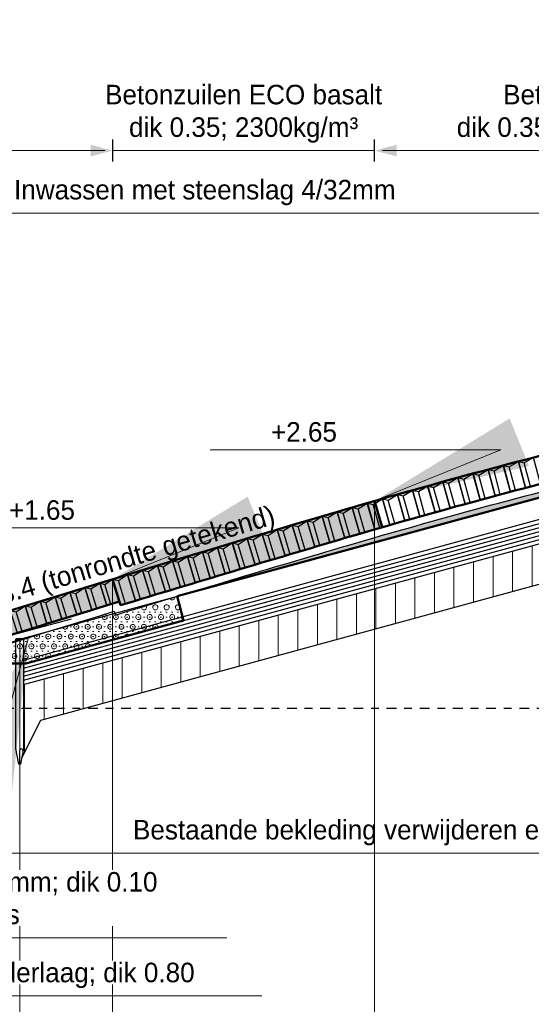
# Model space of a CAD drawing. Header units: metres. Extents: x 132 to 905, y -50 to 63.
# Tile 77 of 86: x 814.97 to 821.52, y -42.63 to -30.02. Entities that reach past the tile are written whole.
import ezdxf
from ezdxf.enums import TextEntityAlignment as Align

# ---------------------------------------------------------------- set-up
doc = ezdxf.new("R2010")
doc.units = ezdxf.units.M
doc.header["$LTSCALE"] = 0.1
doc.linetypes.add('NAP', pattern=[20, 12.5, -2.5, 2.5, -2.5])
doc.layers.add('DP-arcering_lgrijs', color=9, linetype='Continuous')
doc.layers.add('DP-NW-Maatvoering', color=7, linetype='Continuous')
for name, color, linetype, lineweight in [('DP-BS-arcering_klei', 253, 'Continuous', 0), ('DP-BS-basalt 025', 253, 'basalt25', 13), ('DP-BS-Matenbalk_verlenglijnen', 253, 'Continuous', 0), ('DP-BS-profiel', 2, 'Continuous', 25), ('DP-NAP-lijn', 6, 'NAP', 25), ('DP-NW-arcering_betonzuilen', 6, 'Continuous', 25), ('DP-NW-arcering_waterremmende_onderlaag', 7, 'Continuous', 18), ('DP-NW-Matenbalk_verlenglijnen', 135, 'Continuous', 0), ('DP-NW-Profiel', 4, 'Continuous', 50), ('DP-NW-Uitvullaag', 1, 'Uitvullaag', 18), ('DP-Waterlijn_tekst', 7, 'Continuous', 35)]:
    doc.layers.add(name, color=color, linetype=linetype, lineweight=lineweight)
doc.layers.add('DP-NW-arcrand', color=142, linetype='Continuous', plot=False)
doc.styles.add('Ontwnota-dwp-Bruinissepolder tot Grevelingendam$0$StagCAD', font='StagCAD.ttf')
doc.styles.add('StagCAD', font='StagCAD.ttf')
doc.linetypes.add('basalt25', pattern='A,0,-0.25,[57,BASALT25.shx,S=0.004,R=0,X=0,Y=0],-0.25', length=0.5)
doc.linetypes.add('Uitvullaag', pattern='A,0,-0.005,[191,UITVULLAAG.shx,S=0.006999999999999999,R=0,X=0,Y=0],-0.5', length=0.505)
doc.dimstyles.new('leader 1_100', dxfattribs={"dimscale": 0.1, "dimtxt": 2.5, "dimasz": 2, "dimexe": 0, "dimexo": 0, "dimgap": 1, "dimtad": 1, "dimrnd": 0.001, "dimzin": 1, "dimdsep": 46, "dimtxsty": 'StagCAD', "dimblk": 'RAD_PIJL', "dimcen": 0.09, "dimse1": 1, "dimse2": 1, "dimclrd": 1, "dimclre": 1, "dimclrt": 7, "dimazin": 0, "dimtfac": 1, "dimtix": 1, "dimtmove": 0, "dimatfit": 0, "dimfxl": 1, "dimtvp": 0.8299999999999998, "dimtolj": 1, "dimtzin": 0, "dimlwd": 15, "dimarcsym": 0})
doc.dimstyles.new('Ontwnota-dwp-Bruinissepolder tot Grevelingendam$0$GM-maatvoering', dxfattribs={"dimtxt": 2.5, "dimasz": 1, "dimexe": 0, "dimexo": 0, "dimgap": 1, "dimtad": 1, "dimrnd": 0.001, "dimzin": 1, "dimdsep": 46, "dimtxsty": 'Ontwnota-dwp-Bruinissepolder tot Grevelingendam$0$StagCAD', "dimblk1": 'Ontwnota-dwp-Bruinissepolder tot Grevelingendam$0$DIM_PIJL', "dimblk2": 'Ontwnota-dwp-Bruinissepolder tot Grevelingendam$0$DIM_PIJL', "dimsah": 1, "dimcen": 0.09, "dimse1": 1, "dimse2": 1, "dimclrd": 1, "dimclre": 1, "dimclrt": 7, "dimazin": 0, "dimtfac": 1, "dimtix": 1, "dimtmove": 0, "dimatfit": 3, "dimldrblk": 'Ontwnota-dwp-Bruinissepolder tot Grevelingendam$0$RAD_PIJL', "dimfxl": 1, "dimtvp": 0.8299999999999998, "dimtolj": 1, "dimtzin": 0, "dimlwd": 15, "dimarcsym": 0})
doc.dimstyles.new('Ontwnota-dwp-Bruinissepolder tot Grevelingendam$0$leader 1_100', dxfattribs={"dimscale": 0.1, "dimtxt": 2.5, "dimasz": 2, "dimexe": 0, "dimexo": 0, "dimgap": 1, "dimtad": 1, "dimrnd": 0.001, "dimzin": 1, "dimdsep": 46, "dimtxsty": 'Ontwnota-dwp-Bruinissepolder tot Grevelingendam$0$StagCAD', "dimblk": 'Ontwnota-dwp-Bruinissepolder tot Grevelingendam$0$RAD_PIJL', "dimcen": 0.09, "dimse1": 1, "dimse2": 1, "dimclrd": 1, "dimclre": 1, "dimclrt": 7, "dimazin": 0, "dimtfac": 1, "dimtix": 1, "dimtmove": 0, "dimatfit": 0, "dimfxl": 1, "dimtvp": 0.8299999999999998, "dimtolj": 1, "dimtzin": 0, "dimlwd": 15, "dimarcsym": 0})

# ---------------------------------------------------------------- blocks, each defined once
blk = doc.blocks.new('Ontwnota-dwp-Bruinissepolder tot Grevelingendam$0$RAD_PIJL')
at = {"color": 1, "linetype": 'Continuous'}
blk.add_solid([(-2.828427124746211, -0.75), (-2.828427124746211, 0.75), (0, 0)], dxfattribs=at)
blk = doc.blocks.new('*U218')
at = {"layer": 'DP-NAP-lijn'}
blk.add_line((0, 0), (459.0365258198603, 0), dxfattribs=at)
at = {"layer": 'DP-NAP-lijn', "style": 'StagCAD'}
blk.add_attdef('NAPLIJN', (6.246522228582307, 0.9999999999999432), '', height=2.5, dxfattribs=at)
at = {"layer": 'DP-Waterlijn_tekst', "style": 'StagCAD'}
blk.add_attdef('WP', text='', height=2.5, dxfattribs=at).set_placement((11.17347716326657, 16.00000000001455), align=Align.BOTTOM_CENTER)
blk = doc.blocks.new('dp798')
at = {"layer": 'DP-BS-arcering_klei'}
h = blk.add_hatch(dxfattribs=at)
h.set_pattern_fill('_USER', color=251, scale=2.5, angle=90, pattern_type=0)
h.set_pattern_definition([(90, (-792.4686359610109, 38.83380113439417), (-0.25, 0), [])])
h.paths.add_polyline_path([(30.32040468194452, 1.901926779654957), (30.32040468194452, 2.420140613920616), (22.54980858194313, 0.3037076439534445), (22.54980858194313, -0.5191467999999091), (22.52454302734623, -0.6454745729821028), (22.77001546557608, -0.1545296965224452)])
at = {"layer": 'DP-BS-basalt 025', "color": 251, "ltscale": 11}
blk.add_lwpolyline([(22.49980858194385, 0.8810255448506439), (30.3704046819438, 3.023904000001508), (31.46083548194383, 3.023904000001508)], dxfattribs=at)
at = {"layer": 'DP-BS-Matenbalk_verlenglijnen'}
blk.add_polyline3d([(22.49980858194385, 0.8808532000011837, 0), (22.49980858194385, -7.099999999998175, 0)], dxfattribs=at)
blk.add_polyline3d([(22.49980858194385, 0.8808532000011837, 0), (22.49980858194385, -7.099999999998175, 0)], dxfattribs=at)
at = {"layer": 'DP-BS-profiel', "color": 1}
for p, q in [((22.49980858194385, 0.8808532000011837), (30.3704046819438, 3.024522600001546)), ((22.54850957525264, 0.3033538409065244), (30.32040468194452, 2.420140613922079)), ((22.77001546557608, -0.1545296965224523), (30.69641105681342, 2.00433749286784)), ((19.98766918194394, -0.03752049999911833), (22.49980858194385, 0.8808532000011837)), ((22.44980858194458, 0.8808532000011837), (22.54980858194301, 0.8808532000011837)), ((22.52454302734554, -0.645474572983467), (22.77001546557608, -0.1545296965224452)), ((22.49980858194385, -0.7191467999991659), (22.49980858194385, -0.5591465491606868))]:
    blk.add_line(p, q, dxfattribs=at)
for points in [[(22.54850957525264, 0.6142821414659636), (30.32040468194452, 2.731068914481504)], [(22.54850957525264, 0.5624607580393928), (30.32040468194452, 2.679247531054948)]]:
    blk.add_lwpolyline(points, dxfattribs=at)
at = {"layer": 'DP-BS-profiel', "color": 251}
for points in [[(22.54850957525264, 0.5106393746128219), (30.32040468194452, 2.627426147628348)], [(22.54850957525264, 0.4588179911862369), (30.32040468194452, 2.575604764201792)], [(22.54850957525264, 0.4069966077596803), (30.32040468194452, 2.523783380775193)], [(22.54850957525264, 0.3551752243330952), (30.32040468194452, 2.471961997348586)]]:
    blk.add_lwpolyline(points, dxfattribs=at)
at = {"layer": 'DP-BS-profiel', "color": 1}
blk.add_lwpolyline([(22.44980858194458, -0.5191467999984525), (22.44980858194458, 0.8808532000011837), (22.45980858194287, 0.890853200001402), (22.53980858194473, 0.890853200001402), (22.54980858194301, 0.8808532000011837), (22.54980858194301, -0.5191467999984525), (22.50980858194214, -0.7191467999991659), (22.48980858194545, -0.7191467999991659)], close=True, dxfattribs=at)
at = {"layer": 'DP-BS-profiel', "color": 1, "extrusion": (0, 0, -1)}
blk.add_ellipse((22.52080858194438, -0.5591467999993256), major_axis=(0, 0.0399999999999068), ratio=0.5250000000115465, start_param=4.712388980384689, end_param=7.853981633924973, dxfattribs=at)
at = {"layer": 'DP-NAP-lijn', "ltscale": 4, "xscale": 0.0999999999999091, "yscale": 0.0999999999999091, "zscale": 0.0999999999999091}
blk.add_blockref('*U218', (0, 0), dxfattribs=at)
blk = doc.blocks.new('Ontwnota-dwp-Bruinissepolder tot Grevelingendam$0$DIM_PIJL')
at = {"color": 1}
blk.add_line((0, 1.414213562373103), (0, -1.414213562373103), dxfattribs=at)
at = {"color": 1, "linetype": 'ByBlock'}
blk.add_solid([(-2.828427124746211, -0.75), (-2.828427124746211, 0.75), (0, 0)], dxfattribs=at)
blk = doc.blocks.new('*D131')
at = {"layer": 'Defpoints', "color": 0, "transparency": 16777216}
for p in [(824.5546034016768, -32.49903825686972), (824.5546034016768, -35.09383309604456), (810.1254024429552, -39.08380113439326)]:
    blk.add_point(p, dxfattribs=at)
at = {"layer": 'DP-NW-Maatvoering', "color": 1, "lineweight": 15, "transparency": 16777216}
blk.add_line((810.2254024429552, -32.49903825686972), (824.4546034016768, -32.49903825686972), dxfattribs=at)
at = {"layer": 'DP-NW-Maatvoering', "color": 1, "lineweight": 15, "transparency": 16777216, "xscale": 0.1, "yscale": 0.1, "zscale": 0.1, "rotation": 180}
blk.add_blockref('Ontwnota-dwp-Bruinissepolder tot Grevelingendam$0$DIM_PIJL', (810.1254024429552, -32.49903825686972), dxfattribs=at)
at = {"layer": 'DP-NW-Maatvoering', "color": 1, "lineweight": 15, "transparency": 16777216, "xscale": 0.1, "yscale": 0.1, "zscale": 0.1}
blk.add_blockref('Ontwnota-dwp-Bruinissepolder tot Grevelingendam$0$DIM_PIJL', (824.5546034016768, -32.49903825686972), dxfattribs=at)
at = {"layer": 'DP-NW-Maatvoering', "color": 7, "transparency": 16777216, "insert": (817.340002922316, -32.23653825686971), "char_height": 0.25, "attachment_point": 5, "style": 'Ontwnota-dwp-Bruinissepolder tot Grevelingendam$0$StagCAD'}
blk.add_mtext('\\A1;Inwassen met steenslag 4/32mm', dxfattribs=at)
blk = doc.blocks.new('*D198')
at = {"layer": 'Defpoints', "color": 0, "transparency": 16777216}
for p in [(824.5546034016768, -31.69903825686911), (824.5546034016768, -35.09383309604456), (819.5147617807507, -36.18385292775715)]:
    blk.add_point(p, dxfattribs=at)
at = {"layer": 'DP-NW-Maatvoering', "color": 1, "lineweight": 15, "transparency": 16777216}
blk.add_line((819.6147617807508, -31.69903825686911), (824.4546034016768, -31.69903825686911), dxfattribs=at)
at = {"layer": 'DP-NW-Maatvoering', "color": 1, "lineweight": 15, "transparency": 16777216, "xscale": 0.1, "yscale": 0.1, "zscale": 0.1, "rotation": 180}
blk.add_blockref('Ontwnota-dwp-Bruinissepolder tot Grevelingendam$0$DIM_PIJL', (819.5147617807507, -31.69903825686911), dxfattribs=at)
at = {"layer": 'DP-NW-Maatvoering', "color": 1, "lineweight": 15, "transparency": 16777216, "xscale": 0.1, "yscale": 0.1, "zscale": 0.1}
blk.add_blockref('Ontwnota-dwp-Bruinissepolder tot Grevelingendam$0$DIM_PIJL', (824.5546034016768, -31.69903825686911), dxfattribs=at)
at = {"layer": 'DP-NW-Maatvoering', "color": 7, "transparency": 16777216, "insert": (822.0346825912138, -31.22820492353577), "char_height": 0.25, "attachment_point": 5, "style": 'Ontwnota-dwp-Bruinissepolder tot Grevelingendam$0$StagCAD'}
blk.add_mtext('\\A1;Betonzuilen\\Pdik 0.35; 2300kg/m³', dxfattribs=at)
blk = doc.blocks.new('*D199')
at = {"layer": 'Defpoints', "color": 0, "transparency": 16777216}
for p in [(816.1588824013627, -31.69903825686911), (816.1588824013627, -37.18380113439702), (810.125402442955, -39.08380113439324)]:
    blk.add_point(p, dxfattribs=at)
at = {"layer": 'DP-NW-Maatvoering', "color": 1, "lineweight": 15, "transparency": 16777216}
blk.add_line((810.225402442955, -31.69903825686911), (816.0588824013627, -31.69903825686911), dxfattribs=at)
at = {"layer": 'DP-NW-Maatvoering', "color": 1, "lineweight": 15, "transparency": 16777216, "xscale": 0.1, "yscale": 0.1, "zscale": 0.1, "rotation": 180}
blk.add_blockref('Ontwnota-dwp-Bruinissepolder tot Grevelingendam$0$DIM_PIJL', (810.125402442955, -31.69903825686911), dxfattribs=at)
at = {"layer": 'DP-NW-Maatvoering', "color": 1, "lineweight": 15, "transparency": 16777216, "xscale": 0.1, "yscale": 0.1, "zscale": 0.1}
blk.add_blockref('Ontwnota-dwp-Bruinissepolder tot Grevelingendam$0$DIM_PIJL', (816.1588824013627, -31.69903825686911), dxfattribs=at)
at = {"layer": 'DP-NW-Maatvoering', "color": 7, "transparency": 16777216, "insert": (813.1421424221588, -31.22820492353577), "char_height": 0.25, "attachment_point": 5, "style": 'Ontwnota-dwp-Bruinissepolder tot Grevelingendam$0$StagCAD'}
blk.add_mtext('\\A1;Betonzuilen ECO lava\\Pdik 0.30; 2300kg/m³', dxfattribs=at)
blk = doc.blocks.new('*D200')
at = {"layer": 'Defpoints', "color": 0, "transparency": 16777216}
for p in [(819.5147370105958, -31.69903825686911), (819.5147370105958, -36.18380825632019), (816.1588578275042, -37.18380861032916)]:
    blk.add_point(p, dxfattribs=at)
at = {"layer": 'DP-NW-Maatvoering', "color": 1, "lineweight": 15, "transparency": 16777216}
for p, q in [((816.0588578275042, -31.69903825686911), (815.9588578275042, -31.69903825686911)), ((816.1588578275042, -31.69903825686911), (819.5147370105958, -31.69903825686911)), ((819.6147370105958, -31.69903825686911), (819.7147370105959, -31.69903825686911))]:
    blk.add_line(p, q, dxfattribs=at)
at = {"layer": 'DP-NW-Maatvoering', "color": 1, "lineweight": 15, "transparency": 16777216, "xscale": 0.1, "yscale": 0.1, "zscale": 0.1}
blk.add_blockref('Ontwnota-dwp-Bruinissepolder tot Grevelingendam$0$DIM_PIJL', (816.1588578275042, -31.69903825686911), dxfattribs=at)
at = {"layer": 'DP-NW-Maatvoering', "color": 1, "lineweight": 15, "transparency": 16777216, "xscale": 0.1, "yscale": 0.1, "zscale": 0.1, "rotation": 180}
blk.add_blockref('Ontwnota-dwp-Bruinissepolder tot Grevelingendam$0$DIM_PIJL', (819.5147370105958, -31.69903825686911), dxfattribs=at)
at = {"layer": 'DP-NW-Maatvoering', "color": 7, "transparency": 16777216, "insert": (817.8367974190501, -31.22820492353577), "char_height": 0.25, "attachment_point": 5, "style": 'Ontwnota-dwp-Bruinissepolder tot Grevelingendam$0$StagCAD'}
blk.add_mtext('\\A1;Betonzuilen ECO basalt\\Pdik 0.35; 2300kg/m³', dxfattribs=at)
blk = doc.blocks.new('RAD_PIJL')
at = {"color": 1, "linetype": 'Continuous'}
blk.add_solid([(-2.828427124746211, -0.75), (-2.828427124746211, 0.75), (0, 0)], dxfattribs=at)
blk = doc.blocks.new('BTZL-30-20')
blk.add_line((0.0666666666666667, 0), (0.0666666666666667, 0.262))
blk.add_lwpolyline([(0, 0), (0.2, 0), (0.2, 0.3), (0, 0.3)], close=True)
blk.add_lwpolyline([(0, 0.3), (0.0666666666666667, 0.262), (0.2, 0.3)])
blk = doc.blocks.new('BTZL-35-20')
blk.add_line((0.0666666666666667, 0), (0.0666666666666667, 0.312))
blk.add_lwpolyline([(0, 0), (0.2, 0), (0.2, 0.35), (0, 0.35), (0, 0)], close=True)
blk.add_lwpolyline([(0, 0.35), (0.0666666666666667, 0.312), (0.2, 0.35)])

msp = doc.modelspace()

# ---------------------------------------------------------------- hatches: boundary and pattern name
at = {"layer": 'DP-arcering_lgrijs'}
h = msp.add_hatch(color=256, dxfattribs=at)
h.dxf.hatch_style = 1
edge = h.paths.add_edge_path()
edge.add_line((816.2461836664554, -37.47081766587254), (816.1590747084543, -37.18374269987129))
edge.add_arc((910.480493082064, -347.2330779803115), 324.0788797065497, 106.9205069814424, 108.0124282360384)
edge.add_line((810.2677575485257, -39.03747790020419), (810.3603464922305, -39.3228325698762))
edge.add_arc((910.5554462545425, -347.4712834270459), 324.0285879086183, 106.920965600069, 108.01204067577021, ccw=False)
edge = h.paths.add_edge_path()
edge.add_line((819.6089031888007, -36.52095793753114), (819.5151197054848, -36.1837564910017))
edge.add_arc((899.2474319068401, -309.8901825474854), 285.0832321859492, 106.2411559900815, 106.9450041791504)
edge.add_line((816.1588824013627, -37.18385292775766), (816.2461836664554, -37.47081766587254))
edge.add_line((816.2461836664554, -37.47081766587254), (816.2607362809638, -37.51865302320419))
edge.add_arc((900.3657645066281, -313.6499757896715), 288.6557866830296, 106.24640196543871, 106.93986750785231, ccw=False)
at = {"layer": 'DP-NW-arcering_waterremmende_onderlaag'}
h = msp.add_hatch(dxfattribs=at)
h.set_pattern_fill('GWI_ZANDGRIND', color=256, scale=0.3, style=0, pattern_type=2)
h.set_pattern_definition([(0, (269.9817508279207, 47.22628278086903), (0, 0.075), [0, -0.0866025]), (0, (269.9717026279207, 47.18878278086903), (0.0866025, 0.15), [0.0200964, -0.1531086]), (30, (269.9917990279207, 47.18878278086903), (0.0866025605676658, 0.1499999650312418), [0.0200964, -0.2799036]), (59.99999999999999, (270.0092026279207, 47.19883098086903), (-0.0866025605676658, 0.1499999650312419), [0.0200964, -0.1531086]), (90, (270.0192508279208, 47.21623458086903), (-0.0866025, 0.15), [0.0200964, -0.2799036]), (119.9999999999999, (270.0192508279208, 47.23633098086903), (-0.1732050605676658, -3.49687581e-08), [0.0200964, -0.1531085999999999]), (150, (270.0092026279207, 47.25373458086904), (-0.1732050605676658, 3.49687581e-08), [0.0200964, -0.2799036]), (180, (269.9917990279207, 47.26378278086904), (-0.0866025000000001, -0.15), [0.0200964, -0.1531086]), (210, (269.9717026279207, 47.26378278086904), (-0.0866025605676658, -0.1499999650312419), [0.0200964, -0.2799036]), (240, (269.9542990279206, 47.25373458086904), (0.0866025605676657, -0.1499999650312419), [0.0200964, -0.1531086]), (270, (269.9442508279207, 47.23633098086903), (0.0866025, -0.15), [0.0200964, -0.2799036]), (300.0000000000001, (269.9442508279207, 47.21623458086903), (0.1732050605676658, 3.49687582e-08), [0.0200964, -0.1531086]), (329.9999999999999, (269.9542990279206, 47.19883098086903), (0.1732050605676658, -3.49687582e-08), [0.0200964, -0.2799036])])
edge = h.paths.add_edge_path()
edge.add_line((824.3610153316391, -35.78622228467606), (824.573788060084, -35.57344955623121))
edge.add_line((824.573788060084, -35.57344955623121), (824.5725890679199, -35.54347475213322))
edge.add_arc((824.9732365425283, -45.3859183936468), 9.85059466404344, 92.33100070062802, 103.6511973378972)
edge.add_arc((847.9585236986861, -136.8416022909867), 104.1501817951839, 104.0645990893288, 107.3020298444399)
edge.add_line((816.9833536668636, -37.40418876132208), (822.8390406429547, -35.80927853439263))
edge.add_line((822.8390406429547, -35.80927853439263), (823.929471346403, -35.81006732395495))
edge.add_line((823.929471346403, -35.81006732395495), (824.3610153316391, -35.78622228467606))
h = msp.add_hatch(dxfattribs=at)
h.set_pattern_fill('GWI_ZANDGRIND', color=256, scale=0.25, pattern_type=2)
h.set_pattern_definition([(0, (81.59471976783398, -3.793801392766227), (0, 0.0625), [0, -0.07216875]), (0, (81.58634626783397, -3.825051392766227), (0.07216875, 0.125), [0.016747, -0.1275905]), (30, (81.60309326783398, -3.825051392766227), (0.07216880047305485, 0.1249999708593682), [0.016747, -0.233253]), (59.99999999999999, (81.61759626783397, -3.816677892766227), (-0.07216880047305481, 0.1249999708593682), [0.016747, -0.1275905]), (90, (81.62596976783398, -3.802174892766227), (-0.07216874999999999, 0.125), [0.016747, -0.233253]), (120, (81.62596976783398, -3.785427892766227), (-0.1443375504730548, -2.914063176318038e-08), [0.016747, -0.1275905]), (150, (81.61759626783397, -3.770924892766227), (-0.1443375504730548, 2.914063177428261e-08), [0.016747, -0.233253]), (180, (81.60309326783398, -3.762551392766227), (-0.07216875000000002, -0.125), [0.016747, -0.1275905]), (210, (81.58634626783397, -3.762551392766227), (-0.07216880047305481, -0.1249999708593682), [0.016747, -0.233253]), (240, (81.57184326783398, -3.770924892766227), (0.07216880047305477, -0.1249999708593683), [0.016747, -0.1275905]), (270, (81.56346976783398, -3.785427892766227), (0.07216874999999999, -0.125), [0.016747, -0.233253]), (300.0000000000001, (81.56346976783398, -3.802174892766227), (0.1443375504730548, 2.91406318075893e-08), [0.016747, -0.1275905]), (329.9999999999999, (81.57184326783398, -3.816677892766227), (0.1443375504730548, -2.914063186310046e-08), [0.016747, -0.233253])])
h.paths.add_polyline_path([(817.0684716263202, -37.71263238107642), (816.9843785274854, -37.40388010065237, 0.0006347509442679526), (816.1941707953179, -37.64342896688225), (816.1796226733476, -37.59560837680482, 0.001186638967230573), (814.7098498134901, -38.04705731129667), (814.7889577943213, -38.26345100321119), (815.0461117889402, -38.26345100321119)])

# ---------------------------------------------------------------- linework, layer by layer
at = {"layer": 'DP-NW-arcering_betonzuilen'}
msp.add_line((814.6679292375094, -37.95294793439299), (815.6320522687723, -37.69035523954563), dxfattribs=at)
at = {"layer": 'DP-NW-arcrand'}
for points in [[(816.1941707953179, -37.64342896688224, -0.002386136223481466), (819.1678156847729, -36.75333948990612, -0.01117236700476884), (822.6483925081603, -35.81359811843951, -0.05038886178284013), (824.5494066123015, -35.54440205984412), (824.5725891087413, -35.54347475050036)], [(810.3176097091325, -39.44189166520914, -0.004743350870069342), (816.1796226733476, -37.59560837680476), (816.1941707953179, -37.64342896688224)]]:
    msp.add_lwpolyline(points, format="xyb", dxfattribs=at)
at = {"layer": 'DP-NW-Matenbalk_verlenglijnen'}
for p, q in [((819.5147617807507, -36.18380113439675), (819.5147617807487, -48.3338011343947)), ((816.1588824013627, -37.18380113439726), (816.1588824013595, -48.3338011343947))]:
    msp.add_line(p, q, dxfattribs=at)
at = {"layer": 'DP-NW-Profiel'}
for p, q in [((819.5147617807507, -36.18385292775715), (819.6114619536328, -36.52017752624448)), ((816.1588824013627, -37.18385292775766), (816.2607362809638, -37.51865302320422)), ((816.9843783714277, -37.40387952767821), (817.0684716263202, -37.71263238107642)), ((815.0461117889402, -38.26345100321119), (817.0684716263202, -37.71263238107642)), ((814.7889577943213, -38.26345100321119), (815.0461117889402, -38.26345100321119))]:
    msp.add_line(p, q, dxfattribs=at)
for points in [[(810.1254024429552, -39.08380113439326, -0.007194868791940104), (819.0408408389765, -36.32162501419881, -0.01117236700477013), (822.5408301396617, -35.37664235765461, -0.05038886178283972), (824.5314209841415, -35.09476162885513), (827.5522062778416, -34.9739289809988)], [(816.2607362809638, -37.51865302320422, -0.002318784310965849), (819.1395990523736, -36.65740293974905, -0.01117236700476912), (822.6244897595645, -35.7164968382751, -0.05038886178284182), (824.5454098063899, -35.44448196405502), (824.5685922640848, -35.44355465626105)], [(810.3603464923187, -39.32283256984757, -0.004760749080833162), (816.2461836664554, -37.47081766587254, -0.004760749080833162)]]:
    msp.add_lwpolyline(points, format="xyb", dxfattribs=at)
msp.add_lwpolyline([(816.9843783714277, -37.40387952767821), (822.8390406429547, -35.81006732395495)], dxfattribs=at)
at = {"layer": 'DP-NW-Uitvullaag', "ltscale": 4, "flags": 128}
for points in [[(816.2607362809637, -37.51865302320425, -0.002318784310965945), (819.1395990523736, -36.65740293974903, -0.01117236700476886), (822.6244897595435, -35.71649683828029, -0.05038886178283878), (824.5454098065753, -35.44448196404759), (824.5685922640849, -35.44355465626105)], [(810.3176097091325, -39.33673179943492, -0.004795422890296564), (816.2461836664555, -37.47081766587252, -0.004760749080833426)]]:
    msp.add_lwpolyline(points, format="xyb", dxfattribs=at)

# ---------------------------------------------------------------- block references
msp.add_blockref('dp798', (792.4686359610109, -38.83380113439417))
at = {"layer": 'DP-NW-arcering_betonzuilen'}
for name, p, rotation in [('BTZL-35-20', (821.4470171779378, -36.01575544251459), 14.69084113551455), ('BTZL-35-20', (820.8672026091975, -36.17007138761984), 15.11639694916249), ('BTZL-35-20', (821.0603465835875, -36.11815429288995), 14.97454501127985), ('BTZL-35-20', (821.2536185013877, -36.06671553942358), 14.83269307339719), ('BTZL-35-20', (820.481303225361, -36.27533932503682), 15.40010082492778), ('BTZL-35-20', (820.6741877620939, -36.22246650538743), 15.25824888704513), ('BTZL-35-20', (820.095929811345, -36.38251677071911), 15.68380470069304), ('BTZL-35-20', (820.2885501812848, -36.32868952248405), 15.5419527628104), ('BTZL-35-20', (819.5188765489, -36.54685750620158), 16.10936051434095), ('BTZL-35-20', (819.7110918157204, -36.49160109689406), 15.96750857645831), ('BTZL-35-20', (819.903443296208, -36.43682073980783), 15.82565663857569), ('BTZL-35-20', (819.1348593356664, -36.65879701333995), 16.39041406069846), ('BTZL-35-20', (819.3267986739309, -36.6025896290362), 16.2512124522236), ('BTZL-35-20', (818.7511846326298, -36.7719062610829), 16.4611542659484), ('BTZL-35-20', (818.9430045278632, -36.71529242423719), 16.42578416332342), ('BTZL-35-20', (818.3676498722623, -36.88548912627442), 16.53189447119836), ('BTZL-35-20', (818.5593997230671, -36.828638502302), 16.49652436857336), ('BTZL-35-20', (817.7926114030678, -37.05675107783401), 16.63800477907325), ('BTZL-35-20', (817.9842556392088, -36.99954543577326), 16.60263467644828), ('BTZL-35-20', (818.1759351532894, -36.94245811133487), 16.5672645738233), ('BTZL-35-20', (817.409429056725, -37.17151722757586), 16.7087449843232), ('BTZL-35-20', (817.6010025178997, -37.11407501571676), 16.67337488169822), ('BTZL-35-20', (817.026388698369, -37.28675638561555), 16.77948518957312), ('BTZL-35-20', (817.2178910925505, -37.22907769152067), 16.74411508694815), ('BTZL-35-20', (816.6434909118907, -37.40246837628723), 16.85022539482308), ('BTZL-35-20', (816.8349219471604, -37.34455328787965), 16.8148552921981), ('BTZL-35-20', (816.2607362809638, -37.51865302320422), 16.88559549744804), ('BTZL-35-20', (816.4520956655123, -37.46050162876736), 16.88559549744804), ('BTZL-30-20', (815.700596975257, -37.63732248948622), 17.02183062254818), ('BTZL-30-20', (815.8918536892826, -37.57883430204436), 16.98646597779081), ('BTZL-30-20', (815.3181920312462, -37.75465295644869), 17.09255991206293), ('BTZL-30-20', (815.509376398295, -37.69592871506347), 17.05719526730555), ('BTZL-30-20', (814.9359322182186, -37.87245539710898), 17.16328920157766), ('BTZL-30-20', (815.1270439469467, -37.81349519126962), 17.12792455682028)]:
    msp.add_blockref(name, p, dxfattribs=dict(at, rotation=rotation))
at = {"layer": 'DP-NW-arcering_betonzuilen', "xscale": 0.8521429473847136, "rotation": 16.95110133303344}
msp.add_blockref('BTZL-30-20', (816.0831464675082, -37.52046417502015), dxfattribs=at)

# ---------------------------------------------------------------- texts
at = {"layer": 'DP-NW-Maatvoering', "style": 'StagCAD'}
msp.add_text('1:3.4 (tonrondte getekend)', height=0.25, rotation=16.38954033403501, dxfattribs=at).set_placement((816.3905443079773, -37.10146428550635), align=Align.BOTTOM_CENTER)
at = {"layer": 'DP-NW-Maatvoering', "color": 7, "insert": (816.419585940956, -40.59125153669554), "char_height": 0.25, "attachment_point": 7, "style": 'Ontwnota-dwp-Bruinissepolder tot Grevelingendam$0$StagCAD'}
msp.add_mtext('\\A1;\\PBestaande bekleding verwijderen en uitvullen', dxfattribs=at)

# ---------------------------------------------------------------- dimensions: what is measured, and where the dimension line sits
at = {"layer": 'DP-NW-Maatvoering'}
for base, p1, p2, text, picture, middle in [((816.1588824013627, -31.69903825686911), (810.125402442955, -39.08380113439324), (816.1588824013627, -37.18380113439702), 'Betonzuilen ECO lava\\Pdik 0.30; 2300kg/m³', '*D199', (813.1421424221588, -31.22820492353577)), ((819.5147370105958, -31.69903825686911), (816.1588578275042, -37.18380861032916), (819.5147370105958, -36.18380825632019), 'Betonzuilen ECO basalt\\Pdik 0.35; 2300kg/m³', '*D200', (817.8367974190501, -31.22820492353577)), ((824.5546034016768, -31.69903825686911), (819.5147617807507, -36.18385292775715), (824.5546034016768, -35.09383309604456), 'Betonzuilen\\Pdik 0.35; 2300kg/m³', '*D198', (822.0346825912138, -31.22820492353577)), ((824.5546034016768, -32.49903825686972), (810.1254024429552, -39.08380113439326), (824.5546034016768, -35.09383309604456), 'Inwassen met steenslag 4/32mm', '*D131', (817.340002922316, -32.23653825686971))]:
    dim = msp.add_linear_dim(base=base, p1=p1, p2=p2, text=text, dimstyle='Ontwnota-dwp-Bruinissepolder tot Grevelingendam$0$GM-maatvoering', override={"dimscale": 0, "dimtix": 1, "dimtofl": 1, "dimtmove": 0, "dimatfit": 3}, dxfattribs=at)
    dim.commit()
    dim.dimension.update_dxf_attribs({"geometry": picture, "text_midpoint": middle})

# ---------------------------------------------------------------- leaders
at = {"layer": 'DP-NW-Maatvoering', "annotation_type": 0, "has_hookline": 1}
for points, dimstyle, hookline_direction, text_width in [([(819.5147617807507, -36.18385292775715), (821.1329203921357, -35.52768756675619), (819.1329203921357, -35.52768756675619)], 'leader 1_100', 1, 0.725), ([(816.1588824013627, -37.18385292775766), (817.7770410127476, -36.5276875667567), (815.7770410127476, -36.5276875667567)], 'leader 1_100', 1, 0.6749999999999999), ([(815.0802881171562, -37.93255524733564), (814.319585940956, -40.69125153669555), (816.319585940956, -40.69125153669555)], 'Ontwnota-dwp-Bruinissepolder tot Grevelingendam$0$leader 1_100', 0, 6.899999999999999), ([(811.0559192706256, -39.14948581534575), (810.2115065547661, -41.77494030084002), (812.2115065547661, -41.77494030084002)], 'Ontwnota-dwp-Bruinissepolder tot Grevelingendam$0$leader 1_100', 0, 4.4125)]:
    msp.add_leader(points, dimstyle=dimstyle, override={"dimscale": 0, "dimgap": 1, "dimtad": 1}, dxfattribs=dict(at, hookline_direction=hookline_direction, text_width=text_width))

# ---------------------------------------------------------------- next in the draw order: texts
at = {"layer": 'DP-NW-Maatvoering', "color": 7, "char_height": 0.25, "bg_fill": 3, "box_fill_scale": 1.1, "bg_fill_color": 256, "bg_fill_transparency": 0}
for s, insert, attachment_point, style in [('\\A1;+2.65', (819.0329203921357, -35.42768756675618), 9, 'StagCAD'), ('\\A1;+1.65', (815.6770410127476, -36.4276875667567), 9, 'StagCAD'), ('\\A1;Steenslag  14/32mm; dik 0.10\\Pop geotextiel vlies', (812.3115065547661, -41.67494030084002), 7, 'Ontwnota-dwp-Bruinissepolder tot Grevelingendam$0$StagCAD')]:
    msp.add_mtext(s, dxfattribs=dict(at, insert=insert, attachment_point=attachment_point, style=style))

# ---------------------------------------------------------------- next in the draw order: leaders
at = {"layer": 'DP-NW-Maatvoering', "annotation_type": 0, "has_hookline": 1, "hookline_direction": 0, "text_width": 5.387499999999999}
msp.add_leader([(810.5064610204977, -39.83380113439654), (809.683632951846, -42.5185589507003), (811.683632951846, -42.5185589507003)], dimstyle='Ontwnota-dwp-Bruinissepolder tot Grevelingendam$0$leader 1_100', override={"dimscale": 0, "dimgap": 1, "dimtad": 1}, dxfattribs=at)

# ---------------------------------------------------------------- next in the draw order: texts
at = {"layer": 'DP-NW-Maatvoering', "color": 7, "insert": (811.783632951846, -42.4185589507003), "char_height": 0.25, "attachment_point": 7, "style": 'Ontwnota-dwp-Bruinissepolder tot Grevelingendam$0$StagCAD', "bg_fill": 3, "box_fill_scale": 1.1, "bg_fill_color": 256, "bg_fill_transparency": 0}
msp.add_mtext('\\A1;Waterremmende onderlaag; dik 0.80', dxfattribs=at)

doc.saveas('drawing.dxf')
